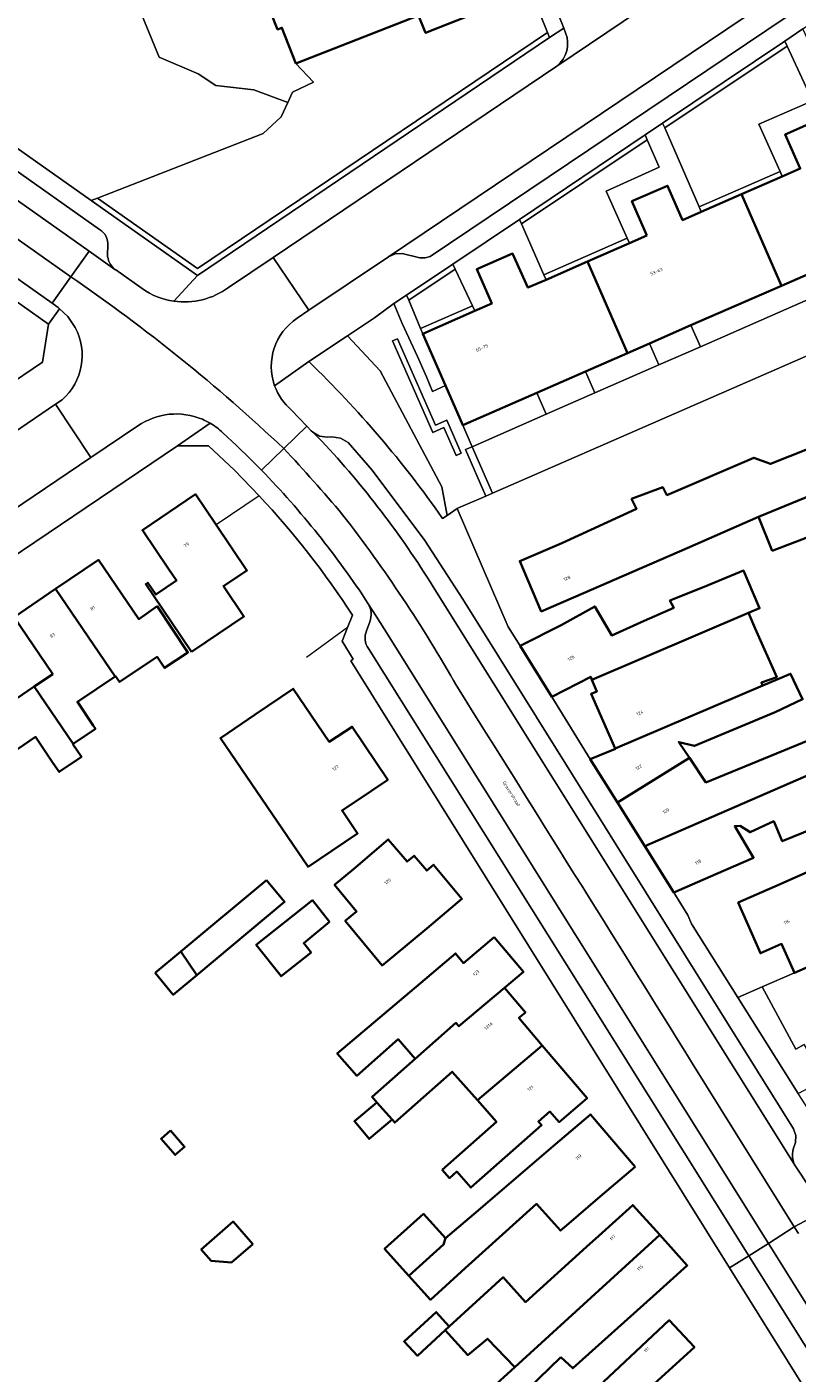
# Model space of a CAD drawing. Header units: metres. Extents: x 197700 to 204338, y 317132 to 325229.
# Tile 205 of 256: x 199540 to 199623, y 319069 to 319215. Entities that reach past the tile are written whole.
import ezdxf
from ezdxf.enums import TextEntityAlignment as Align

# ---------------------------------------------------------------- set-up
doc = ezdxf.new("R2010")
doc.units = ezdxf.units.M
for name, color, linetype, lineweight in [('B-WE-GR-BEPLANTING_CULTUUR_BODEMBEDEKKER-GV', 90, 'Continuous', 18), ('B-WE-GR-BEPLANTING_CULTUUR_BOSPLANTSOEN-GV', 90, 'Continuous', 18), ('B-WE-GR-BEPLANTING_CULTUUR_HEESTERS-GV', 90, 'Continuous', 18), ('B-WE-GR-BEPLANTING_CULTUUR_VASTE PLANTENVAK-GV', 90, 'Continuous', 18), ('B-WE-IE-TERREINAFSCHEIDING_KUNSTMATIG_HEKWERK-G', 20, 'IE-TERREINAFSCHEIDING-KUNSTMATIG', 18), ('B-WE-OG-BEBOUWING-GV', 7, 'Continuous', 35), ('B-WE-OG-BEBOUWING-T18', 10, 'Continuous', 18), ('B-WE-OG-TERREIN_CULTUURSCHEIDING-GV', 7, 'Continuous', 18), ('B-WE-OG-TERREIN_ERF-GV', 7, 'Continuous', 18), ('B-WE-OG-TOPOGRAFIE-T18', 10, 'Continuous', 18), ('B-WE-VH-VERHARDING_ASFALT-GV', 252, 'Continuous', 18), ('B-WE-VH-VERHARDING_BETONSTRAATSTEEN-GV', 252, 'Continuous', 18), ('B-WE-VH-VERHARDING_OPEN-GV', 252, 'Continuous', 18), ('B-WE-VH-VERHARDING_TEGEL-GV', 252, 'Continuous', 18)]:
    doc.layers.add(name, color=color, linetype=linetype, lineweight=lineweight)
doc.styles.add('NLCS-ISO-M200-T18', font='NLCS-ISO.ttf', dxfattribs={"height": 0.36})
doc.linetypes.add('IE-TERREINAFSCHEIDING-KUNSTMATIG', pattern='A,4,[82,NLCS.SHX,S=0.75,R=90,X=0,Y=0],4,-2', length=10)

msp = doc.modelspace()

# ---------------------------------------------------------------- linework, layer by layer
at = {"layer": 'B-WE-GR-BEPLANTING_CULTUUR_BODEMBEDEKKER-GV'}
for points in [[(199608.343, 319178.498), (199612.868, 319180.481), (199611.846, 319182.813), (199607.32, 319180.833)], [(199596.07, 319173.12), (199601.382, 319175.447), (199600.357, 319177.787), (199595.043, 319175.463)]]:
    msp.add_lwpolyline(points, close=True, dxfattribs=at)
at = {"layer": 'B-WE-GR-BEPLANTING_CULTUUR_BOSPLANTSOEN-GV'}
msp.add_lwpolyline([(199520.972, 319214.41), (199546.518, 319196.405), (199547.189, 319196.666), (199565.234, 319203.692), (199567.201, 319205.514), (199567.928, 319207.095), (199564.217, 319208.474), (199560.107, 319208.945), (199558.181, 319210.187), (199553.907, 319212.004), (199544.259, 319235.532), (199539.801, 319246.431), (199538.494, 319245.88)], dxfattribs=at)
at = {"layer": 'B-WE-GR-BEPLANTING_CULTUUR_HEESTERS-GV'}
for points in [[(199547.189, 319196.666), (199546.518, 319196.405), (199558.083, 319188.253), (199596.443, 319214.146), (199596.216, 319214.717), (199558.09, 319188.982)], [(199608.754, 319204.839), (199608.982, 319204.316), (199622.311, 319213.228), (199622.068, 319213.752)], [(199606.864, 319203.546), (199593.169, 319194.341), (199593.385, 319193.851), (199607.089, 319203.023)], [(199621.79, 319199.031), (199621.546, 319199.578), (199612.73, 319195.721), (199612.969, 319195.172), (199617.34, 319197.084)], [(199605.136, 319191.745), (199604.892, 319192.292), (199595.825, 319188.326), (199596.068, 319187.777), (199600.573, 319189.748)], [(199581.112, 319185.54), (199586.172, 319188.938), (199585.923, 319189.471), (199580.876, 319186.103)], [(199587.288, 319169.272), (199588.021, 319169.593), (199586.993, 319171.942), (199585.099, 319176.27), (199583.683, 319175.585), (199583.036, 319177.211), (199582.05, 319179.425), (199580.403, 319182.998), (199579.491, 319185.203), (199577.38, 319183.628), (199574.418, 319181.65), (199577.991, 319177.845), (199584.717, 319165.202), (199585.286, 319162.109), (199586.375, 319162.856), (199586.532, 319162.924), (199589.513, 319164.19)], [(199582.636, 319181.9), (199588.306, 319184.38), (199588.052, 319184.923), (199582.404, 319182.454)], [(199583.712, 319171.146), (199584.936, 319171.684), (199586.274, 319168.64), (199586.823, 319168.881), (199585.244, 319172.474), (199584.02, 319171.936), (199579.884, 319181.345), (199579.335, 319181.104)], [(199584.936, 319171.684), (199583.712, 319171.146), (199579.335, 319181.104), (199579.884, 319181.345), (199584.02, 319171.936), (199585.244, 319172.474), (199586.823, 319168.881), (199586.274, 319168.64)], [(199588.021, 319169.593), (199587.288, 319169.272), (199589.513, 319164.19), (199590.245, 319164.511)], [(199625.315, 319102.325), (199624.464, 319103.971), (199624.193, 319104.47), (199623.283, 319103.977), (199619.614, 319110.745), (199616.965, 319109.581), (199623.539, 319099.147), (199625.78, 319100.336), (199624.871, 319102.095)]]:
    msp.add_lwpolyline(points, close=True, dxfattribs=at)
at = {"layer": 'B-WE-GR-BEPLANTING_CULTUUR_VASTE PLANTENVAK-GV'}
for points in [[(199574.418, 319181.65), (199570.23, 319178.854)], [(199584.797, 319161.773), (199585.286, 319162.109), (199584.717, 319165.202), (199577.991, 319177.845), (199574.418, 319181.65)]]:
    msp.add_lwpolyline(points, dxfattribs=at)
msp.add_lwpolyline([(199570.23, 319178.854, -0.0480314), (199584.797, 319161.773)], format="xyb", dxfattribs=at)
at = {"layer": 'B-WE-IE-TERREINAFSCHEIDING_KUNSTMATIG_HEKWERK-G'}
for points in [[(199564.819, 319164.249), (199560.13, 319161.091)], [(199574.44, 319149.887), (199569.963, 319146.644)], [(199574.44, 319149.887), (199574.982, 319151.233)]]:
    msp.add_lwpolyline(points, dxfattribs=at)
msp.add_lwpolyline([(199574.982, 319151.233, 0.044045), (199564.819, 319164.249)], format="xyb", dxfattribs=at)
at = {"layer": 'B-WE-OG-BEBOUWING-GV'}
msp.add_lwpolyline([(199567.852, 319238.557), (199563.148, 319236.676), (199559.347, 319235.156), (199560.951, 319231.145), (199562.491, 319227.275), (199562.01, 319227.098), (199563.589, 319223.228), (199563.101, 319223.042), (199564.804, 319218.731), (199565.288, 319218.904), (199566.816, 319215.031), (199567.295, 319215.229), (199568.813, 319211.345), (199582.186, 319216.571), (199582.949, 319214.658), (199593.346, 319218.804), (199591.81, 319222.704), (199592.284, 319222.888), (199590.722, 319226.766), (199591.191, 319226.951)], dxfattribs=at)
for points in [[(199637.762, 319194.149), (199633.391, 319204.106), (199627.604, 319201.574), (199625.97, 319205.311), (199622.108, 319203.609), (199623.749, 319199.888), (199621.79, 319199.031), (199617.34, 319197.084), (199621.698, 319187.122), (199637.142, 319193.878)], [(199607.056, 319192.585), (199605.136, 319191.745), (199600.573, 319189.748), (199604.93, 319179.788), (199607.32, 319180.833), (199611.846, 319182.813), (199621.698, 319187.122), (199617.34, 319197.084), (199612.969, 319195.172), (199610.931, 319194.28), (199609.296, 319198.012), (199605.421, 319196.316)], [(199588.306, 319184.38), (199582.636, 319181.9), (199585.099, 319176.27), (199586.993, 319171.942), (199595.043, 319175.463), (199600.357, 319177.787), (199604.93, 319179.788), (199600.573, 319189.748), (199596.068, 319187.777), (199594.09, 319186.912), (199592.421, 319190.622), (199588.519, 319188.916), (199590.15, 319185.187)], [(199609.203, 319164.296), (199608.78, 319165.187), (199605.378, 319163.904), (199605.917, 319162.825), (199597.787, 319159.099), (199593.191, 319157.131), (199595.535, 319151.655), (199600.132, 319153.623), (199604.587, 319155.566), (199611.444, 319158.555), (199619.213, 319161.943), (199629.313, 319166.101), (199630.796, 319166.68), (199628.939, 319171.081), (199620.503, 319167.721), (199618.69, 319168.392)], [(199620.706, 319158.238), (199630.849, 319162.146), (199629.313, 319166.101), (199619.213, 319161.943)], [(199557.461, 319147.239), (199559.014, 319148.285), (199563.161, 319151.078), (199560.924, 319154.4), (199563.478, 319156.12), (199560.13, 319161.091), (199557.895, 319164.409), (199552.104, 319160.494), (199554.942, 319156.298), (199555.818, 319155.002), (199553.564, 319153.479), (199552.691, 319154.771), (199552.467, 319154.619), (199555.262, 319150.489)], [(199549.181, 319144.597), (199549.609, 319143.961), (199553.695, 319146.697), (199554.513, 319145.49), (199557.052, 319147.18), (199553.705, 319152.207), (199551.69, 319150.809), (199547.314, 319157.261), (199542.638, 319154.093), (199549.125, 319144.559)], [(199593.259, 319147.898), (199596.698, 319142.336), (199600.925, 319144.537), (199601.061, 319144.205), (199618.117, 319151.49), (199619.314, 319152.001), (199619.206, 319152.255), (199617.581, 319156.09), (199613.28, 319154.344), (199609.546, 319152.829), (199609.98, 319152.045), (199606.748, 319150.61), (199603.216, 319149.042), (199601.359, 319152.197), (199597.714, 319150.168)], [(199549.125, 319144.559), (199542.638, 319154.093), (199538.118, 319151.03), (199542.325, 319144.821), (199540.318, 319143.464), (199544.567, 319137.24), (199546.985, 319138.869), (199546.74, 319139.233), (199545.016, 319141.79)], [(199603.607, 319136.718), (199619.673, 319143.579), (199619.523, 319143.901), (199621.194, 319144.496), (199618.848, 319149.779), (199618.117, 319151.49), (199601.061, 319144.205), (199601.589, 319142.919), (199600.97, 319142.665)], [(199544.513, 319137.203), (199544.567, 319137.24), (199540.318, 319143.464), (199538.332, 319142.12), (199534.144, 319148.342), (199529.659, 319145.323), (199536.495, 319135.299), (199540.459, 319137.972), (199542.352, 319135.165), (199543.029, 319134.161), (199545.459, 319135.799)], [(199603.838, 319130.843), (199611.676, 319135.686), (199610.519, 319137.409), (199612.227, 319137.007), (199621.027, 319140.68), (199624.001, 319142.083), (199622.7, 319144.868), (199619.673, 319143.579), (199603.607, 319136.718), (199603.623, 319136.681), (199600.884, 319135.556)], [(199571.397, 319124.68), (199575.527, 319127.46), (199573.846, 319129.957), (199577.065, 319132.123), (199578.824, 319133.307), (199574.937, 319139.083), (199572.45, 319137.447), (199568.529, 319143.229), (199564.391, 319140.423), (199560.594, 319137.848), (199570.138, 319123.833)], [(199628.867, 319135.926), (199629.455, 319136.376), (199629.038, 319137.294), (199628.23, 319139.074), (199613.466, 319133.023), (199611.676, 319135.686), (199603.838, 319130.843), (199606.83, 319126.07), (199625.763, 319134.325), (199625.69, 319134.453)], [(199620.865, 319128.815), (199621.788, 319126.612), (199628.558, 319129.399), (199625.763, 319134.325), (199606.83, 319126.07), (199609.978, 319121.048), (199614.565, 319123.039), (199618.674, 319124.823), (199616.613, 319128.258), (199617.212, 319128.28), (199618.288, 319127.604)], [(199575.072, 319123.589), (199573.031, 319121.861), (199575.427, 319118.958), (199574.192, 319117.938), (199578.2, 319113.082), (199579.435, 319114.101), (199583.064, 319117.128), (199586.903, 319120.33), (199583.801, 319124.05), (199583.061, 319123.423), (199581.691, 319125.041), (199580.928, 319124.395), (199578.879, 319126.814)], [(199626.486, 319121.403), (199625.573, 319123.702), (199621.565, 319121.94), (199616.988, 319119.928), (199619.407, 319114.422), (199621.723, 319115.439), (199623.111, 319112.281), (199627.689, 319114.292), (199633.528, 319116.857), (199632.022, 319120.284), (199629.767, 319119.388), (199628.629, 319122.254)], [(199565.594, 319122.386), (199556.27, 319114.604), (199558.015, 319112.035), (199567.574, 319120.013)], [(199572.483, 319117.849), (199570.633, 319120.189), (199564.493, 319115.334), (199567.195, 319111.917), (199570.471, 319114.501), (199569.676, 319115.51)], [(199590.397, 319116.15), (199587.077, 319113.339), (199586.185, 319114.392), (199582.369, 319111.162), (199573.313, 319103.497), (199575.458, 319101.07), (199579.952, 319105.041), (199581.818, 319102.929), (199586.24, 319106.836), (199586.566, 319106.467), (199591.538, 319110.639), (199593.591, 319112.377)], [(199553.478, 319112.273), (199555.458, 319109.901), (199558.015, 319112.035), (199556.27, 319114.604)], [(199595.656, 319104.364), (199593.1, 319107.37), (199593.815, 319107.964), (199591.538, 319110.639), (199586.566, 319106.467), (199586.24, 319106.836), (199581.818, 319102.929), (199577.115, 319098.773), (199577.644, 319098.174), (199579.3, 319096.298), (199579.588, 319095.972), (199585.851, 319101.507), (199588.578, 319098.421)], [(199584.737, 319090.826), (199585.527, 319089.932), (199586.33, 319090.643), (199587.874, 319088.896), (199595.569, 319095.696), (199595.232, 319096.076), (199596.477, 319097.165), (199597.492, 319096.028), (199600.539, 319098.619), (199595.656, 319104.364), (199588.578, 319098.421), (199590.662, 319096.063)], [(199579.3, 319096.298), (199577.644, 319098.174), (199575.186, 319096.113), (199576.793, 319094.196)], [(199605.774, 319091.158), (199600.899, 319096.866), (199597.097, 319093.619), (199589.463, 319087.099), (199588.65, 319086.405), (199585.106, 319083.378), (199584.898, 319082.711), (199581.114, 319079.29), (199583.474, 319076.678), (199587.259, 319080.098), (199595.015, 319087.109), (199597.636, 319084.208), (199598.291, 319084.768), (199601.972, 319087.911)], [(199555.148, 319095.109), (199554.124, 319094.219), (199555.666, 319092.443), (199556.691, 319093.332)], [(199592.666, 319069.346), (199608.443, 319083.734), (199605.507, 319086.98), (199601.799, 319083.627), (199600.477, 319082.431), (199593.837, 319076.424), (199591.657, 319078.834), (199591.388, 319079.121), (199585.508, 319073.747), (199585.074, 319073.35), (199587.537, 319070.656), (199589.693, 319072.419)], [(199585.106, 319083.378), (199582.711, 319086.028), (199578.48, 319082.204), (199581.114, 319079.29), (199584.898, 319082.711)], [(199564.12, 319082.714), (199561.975, 319085.185), (199558.497, 319082.166), (199559.57, 319080.931), (199561.817, 319080.747)], [(199597.682, 319070.419), (199598.965, 319069.219), (199607.73, 319077.069), (199611.438, 319080.423), (199608.443, 319083.734), (199592.666, 319069.346), (199589.471, 319066.432), (199591.337, 319064.383), (199592.844, 319065.746)], [(199585.074, 319073.35), (199585.508, 319073.747), (199584.106, 319075.339), (199580.594, 319072.128), (199582.046, 319070.582)], [(199609.86, 319063.766), (199607.052, 319066.786), (199612.216, 319071.518), (199609.484, 319074.439), (199605.832, 319071.023), (199602.334, 319067.751), (199602.959, 319067.095), (199597.925, 319062.298), (199598.219, 319061.977), (199602.665, 319057.13), (199606.198, 319060.362)]]:
    msp.add_lwpolyline(points, close=True, dxfattribs=at)
at = {"layer": 'B-WE-OG-TERREIN_CULTUURSCHEIDING-GV'}
for points in [[(199552.869, 319232.769), (199550.722, 319238.134), (199544.259, 319235.532), (199553.907, 319212.004), (199558.181, 319210.187), (199560.107, 319208.945), (199564.217, 319208.474), (199567.928, 319207.095), (199568.443, 319208.216), (199570.714, 319209.288), (199568.813, 319211.345), (199567.295, 319215.229), (199566.816, 319215.031), (199565.288, 319218.904), (199564.804, 319218.731), (199563.101, 319223.042), (199563.589, 319223.228), (199562.01, 319227.098), (199562.491, 319227.275), (199560.951, 319231.145), (199560.077, 319230.795), (199556.616, 319229.412)], [(199565.234, 319203.692), (199547.189, 319196.666), (199558.09, 319188.982), (199596.216, 319214.717), (199594.42, 319219.232), (199593.346, 319218.804), (199582.949, 319214.658), (199582.186, 319216.571), (199568.813, 319211.345), (199570.714, 319209.288), (199568.443, 319208.216), (199567.928, 319207.095), (199567.201, 319205.514)], [(199621.546, 319199.578), (199619.249, 319204.719), (199625.087, 319207.247), (199622.311, 319213.228), (199608.982, 319204.316), (199612.73, 319195.721)], [(199496.375, 319204.988), (199517.701, 319186.486), (199524.484, 319167.479), (199541.201, 319178.789), (199541.873, 319182.944), (199501.672, 319211.403), (199500.929, 319210.978), (199500.287, 319210.414), (199499.152, 319208.926)], [(199590.245, 319164.511), (199642.945, 319187.541), (199635.337, 319204.94), (199633.391, 319204.106), (199637.762, 319194.149), (199637.142, 319193.878), (199638.156, 319191.563), (199612.868, 319180.481), (199608.343, 319178.498), (199601.382, 319175.447), (199596.07, 319173.12), (199588.021, 319169.593)], [(199608.38, 319200.028), (199607.089, 319203.023), (199593.385, 319193.851), (199595.825, 319188.326), (199604.892, 319192.292), (199602.599, 319197.438)], [(199586.172, 319188.938), (199581.112, 319185.54), (199582.404, 319182.454), (199588.052, 319184.923)], [(199627.689, 319114.292), (199623.111, 319112.281), (199619.614, 319110.745), (199623.283, 319103.977), (199624.193, 319104.47), (199624.464, 319103.971), (199627.571, 319105.582), (199628.422, 319103.937), (199638.929, 319109.386), (199638.076, 319111.03), (199644.29, 319114.253), (199645.143, 319112.608), (199655.188, 319117.818), (199654.335, 319119.462), (199660.549, 319122.685), (199661.402, 319121.04), (199670.514, 319125.766), (199669.665, 319127.413), (199671.442, 319128.334), (199669.534, 319132.675), (199635.61, 319117.772), (199633.528, 319116.857)]]:
    msp.add_lwpolyline(points, close=True, dxfattribs=at)
at = {"layer": 'B-WE-OG-TERREIN_ERF-GV'}
for points in [[(199621.698, 319187.122), (199611.846, 319182.813), (199612.868, 319180.481), (199638.156, 319191.563), (199637.142, 319193.878)], [(199601.382, 319175.447), (199608.343, 319178.498), (199607.32, 319180.833), (199604.93, 319179.788), (199600.357, 319177.787)], [(199595.043, 319175.463), (199586.993, 319171.942), (199588.021, 319169.593), (199596.07, 319173.12)], [(199608.78, 319165.187), (199609.203, 319164.296), (199618.69, 319168.392), (199620.503, 319167.721), (199628.939, 319171.081), (199630.796, 319166.68), (199629.313, 319166.101), (199630.849, 319162.146), (199620.706, 319158.238), (199619.213, 319161.943), (199611.444, 319158.555), (199604.587, 319155.566), (199600.132, 319153.623), (199595.535, 319151.655), (199593.191, 319157.131), (199597.787, 319159.099), (199605.917, 319162.825), (199605.378, 319163.904)], [(199559.014, 319148.285), (199557.461, 319147.239), (199555.262, 319150.489), (199552.467, 319154.619), (199552.691, 319154.771), (199553.564, 319153.479), (199555.818, 319155.002), (199554.942, 319156.298), (199552.104, 319160.494), (199557.895, 319164.409), (199560.13, 319161.091), (199563.478, 319156.12), (199560.924, 319154.4), (199563.161, 319151.078)], [(199600.925, 319144.537), (199596.698, 319142.336), (199600.884, 319135.556), (199603.623, 319136.681), (199603.607, 319136.718), (199600.97, 319142.665), (199601.589, 319142.919), (199601.061, 319144.205)], [(199575.527, 319127.46), (199571.397, 319124.68), (199570.138, 319123.833), (199560.594, 319137.848), (199564.391, 319140.423), (199568.529, 319143.229), (199572.45, 319137.447), (199574.937, 319139.083), (199578.824, 319133.307), (199577.065, 319132.123), (199573.846, 319129.957)], [(199573.031, 319121.861), (199575.072, 319123.589), (199578.879, 319126.814), (199580.928, 319124.395), (199581.691, 319125.041), (199583.061, 319123.423), (199583.801, 319124.05), (199586.903, 319120.33), (199583.064, 319117.128), (199579.435, 319114.101), (199578.2, 319113.082), (199574.192, 319117.938), (199575.427, 319118.958)], [(199555.458, 319109.901), (199553.478, 319112.273), (199556.27, 319114.604), (199565.594, 319122.386), (199567.574, 319120.013), (199558.015, 319112.035)], [(199572.483, 319117.849), (199569.676, 319115.51), (199570.471, 319114.501), (199567.195, 319111.917), (199564.493, 319115.334), (199570.633, 319120.189)], [(199585.527, 319089.932), (199584.737, 319090.826), (199590.662, 319096.063), (199588.578, 319098.421), (199585.851, 319101.507), (199579.588, 319095.972), (199579.3, 319096.298), (199576.793, 319094.196), (199575.186, 319096.113), (199577.644, 319098.174), (199577.115, 319098.773), (199581.818, 319102.929), (199579.952, 319105.041), (199575.458, 319101.07), (199573.313, 319103.497), (199582.369, 319111.162), (199586.185, 319114.392), (199587.077, 319113.339), (199590.397, 319116.15), (199593.591, 319112.377), (199591.538, 319110.639), (199593.815, 319107.964), (199593.1, 319107.37), (199595.656, 319104.364), (199600.539, 319098.619), (199597.492, 319096.028), (199596.477, 319097.165), (199595.232, 319096.076), (199595.569, 319095.696), (199587.874, 319088.896), (199586.33, 319090.643)], [(199600.899, 319096.866), (199605.774, 319091.158), (199601.972, 319087.911), (199598.291, 319084.768), (199597.636, 319084.208), (199595.015, 319087.109), (199587.259, 319080.098), (199583.474, 319076.678), (199581.114, 319079.29), (199578.48, 319082.204), (199582.711, 319086.028), (199585.106, 319083.378), (199588.65, 319086.405), (199589.463, 319087.099), (199597.097, 319093.619)], [(199555.148, 319095.109), (199556.691, 319093.332), (199555.666, 319092.443), (199554.124, 319094.219)], [(199598.965, 319069.219), (199597.682, 319070.419), (199592.844, 319065.746), (199591.337, 319064.383), (199589.471, 319066.432), (199592.666, 319069.346), (199589.693, 319072.419), (199587.537, 319070.656), (199585.074, 319073.35), (199582.046, 319070.582), (199580.594, 319072.128), (199584.106, 319075.339), (199585.508, 319073.747), (199591.388, 319079.121), (199591.657, 319078.834), (199593.837, 319076.424), (199600.477, 319082.431), (199601.799, 319083.627), (199605.507, 319086.98), (199608.443, 319083.734), (199611.438, 319080.423), (199607.73, 319077.069)], [(199564.12, 319082.714), (199561.817, 319080.747), (199559.57, 319080.931), (199558.497, 319082.166), (199561.975, 319085.185)], [(199607.052, 319066.786), (199609.86, 319063.766), (199606.198, 319060.362), (199602.665, 319057.13), (199598.219, 319061.977), (199597.925, 319062.298), (199602.959, 319067.095), (199602.334, 319067.751), (199605.832, 319071.023), (199609.484, 319074.439), (199612.216, 319071.518)]]:
    msp.add_lwpolyline(points, close=True, dxfattribs=at)
for points in [[(199642.945, 319187.541), (199590.245, 319164.511), (199589.513, 319164.19), (199586.532, 319162.924), (199586.375, 319162.856), (199591.945, 319149.98), (199593.259, 319147.898), (199597.714, 319150.168), (199601.359, 319152.197), (199603.216, 319149.042), (199606.748, 319150.61), (199609.98, 319152.045), (199609.546, 319152.829), (199613.28, 319154.344), (199617.581, 319156.09), (199619.206, 319152.255), (199619.314, 319152.001), (199618.117, 319151.49), (199618.848, 319149.779), (199621.194, 319144.496), (199619.523, 319143.901), (199619.673, 319143.579), (199622.7, 319144.868), (199624.001, 319142.083), (199621.027, 319140.68), (199612.227, 319137.007), (199610.519, 319137.409), (199611.676, 319135.686), (199613.466, 319133.023), (199628.23, 319139.074)], [(199564.819, 319164.249), (199562.114, 319167.028), (199559.297, 319169.693), (199555.906, 319169.671), (199479.511, 319118.125)], [(199538.332, 319142.12), (199540.318, 319143.464), (199542.325, 319144.821), (199538.118, 319151.03), (199542.638, 319154.093), (199547.314, 319157.261), (199551.69, 319150.809), (199553.705, 319152.207), (199557.052, 319147.18), (199554.513, 319145.49), (199553.695, 319146.697), (199549.609, 319143.961), (199549.181, 319144.597), (199549.125, 319144.559), (199545.016, 319141.79), (199546.74, 319139.233), (199546.985, 319138.869), (199544.567, 319137.24), (199544.513, 319137.203), (199545.459, 319135.799), (199543.029, 319134.161), (199542.352, 319135.165), (199540.459, 319137.972), (199536.495, 319135.299)], [(199641.235, 319039.79), (199616.05, 319080.161), (199574.801, 319146.284), (199575.065, 319146.438), (199573.851, 319148.422), (199574.44, 319149.887), (199574.982, 319151.233)], [(199628.558, 319129.399), (199621.788, 319126.612), (199620.865, 319128.815), (199618.288, 319127.604), (199617.212, 319128.28), (199616.613, 319128.258), (199618.674, 319124.823), (199614.565, 319123.039), (199609.978, 319121.048), (199611.496, 319118.568), (199611.89, 319117.635), (199616.965, 319109.581), (199619.614, 319110.745), (199623.111, 319112.281), (199621.723, 319115.439), (199619.407, 319114.422), (199616.988, 319119.928), (199621.565, 319121.94), (199625.573, 319123.702)]]:
    msp.add_lwpolyline(points, dxfattribs=at)
msp.add_lwpolyline([(199574.982, 319151.233, 0.044045), (199564.819, 319164.249)], format="xyb", dxfattribs=at)
at = {"layer": 'B-WE-VH-VERHARDING_ASFALT-GV'}
for points in [[(199695.965, 319277.446), (199669.028, 319259.332), (199659.994, 319253.243), (199606.331, 319217.171), (199606.239, 319217.109), (199597.231, 319211.045), (199566.33, 319190.21), (199570.24, 319184.451), (199578.907, 319190.285), (199642.843, 319233.321)], [(199549.19, 319188.848), (199549.147, 319188.877), (199549.105, 319188.908), (199546.279, 319190.903), (199544.302, 319188.103)], [(199568.94, 319183.576), (199570.24, 319184.451), (199566.33, 319190.21), (199561.461, 319186.927)], [(199544.302, 319188.103), (199542.264, 319185.215), (199542.931, 319184.743), (199543.06, 319184.622), (199543.976, 319183.765), (199544.782, 319182.583)], [(199552.054, 319186.815), (199549.19, 319188.848)], [(199417.767, 319081.391), (199461.591, 319111.011), (199468.437, 319115.639), (199470.546, 319117.065), (199473.711, 319119.204), (199546.495, 319168.398), (199542.626, 319174.204), (199534.239, 319168.538)], [(199543.363, 319174.702), (199542.626, 319174.204), (199546.495, 319168.398), (199551.598, 319171.847)], [(199567.488, 319169.396), (199570.005, 319171.838), (199568.344, 319173.57)], [(199560.871, 319171.101), (199562.35, 319169.72), (199563.801, 319168.309)], [(199571.655, 319170.175), (199570.646, 319171.178), (199570.493, 319171.33), (199570.005, 319171.838), (199567.488, 319169.396)], [(199565.057, 319167.038), (199567.488, 319169.396)], [(199567.488, 319169.396), (199565.057, 319167.038)], [(199611.974, 319102.461), (199623.08, 319084.615), (199626.419, 319086.408), (199623.232, 319091.234), (199583.76, 319154.339)], [(199576.696, 319152.49), (199577.571, 319151.126)], [(199577.571, 319151.126), (199578.424, 319149.748), (199620.296, 319082.809), (199623.08, 319084.615), (199611.974, 319102.461)], [(199626.419, 319086.408), (199623.08, 319084.615), (199623.546, 319083.895)], [(199623.546, 319083.895), (199623.08, 319084.615), (199620.296, 319082.809), (199639.905, 319051.461), (199646.034, 319041.849), (199652.409, 319032.399), (199658.453, 319023.798), (199664.687, 319015.335), (199675.129, 319001.623)]]:
    msp.add_lwpolyline(points, dxfattribs=at)
for points in [[(199444.408, 319262.83), (199442.441, 319260.036), (199443.527, 319259.231), (199481.071, 319232.831), (199544.302, 319188.103), (199546.279, 319190.903), (199515.459, 319212.657), (199511.029, 319215.785)], [(199443.527, 319259.231), (199442.441, 319260.036), (199440.395, 319257.131), (199496.848, 319217.326), (199505.809, 319210.999), (199542.264, 319185.215), (199544.302, 319188.103), (199481.071, 319232.831)]]:
    msp.add_lwpolyline(points, close=True, dxfattribs=at)
for points in [[(199567.488, 319169.396, 0.0383778), (199544.302, 319188.103)], [(199544.302, 319188.103, -0.0383778), (199567.488, 319169.396)], [(199555.523, 319185.441, -0.117253), (199552.054, 319186.815)], [(199561.461, 319186.927, -0.1970838), (199555.523, 319185.441)], [(199544.782, 319182.583, -0.3455304), (199543.363, 319174.702)], [(199566.5, 319176.237, -0.3449729), (199568.94, 319183.576)], [(199568.344, 319173.57, -0.1314099), (199566.5, 319176.237)], [(199551.598, 319171.847, -0.2564642), (199558.623, 319172.581)], [(199558.623, 319172.581, -0.0321807), (199559.469, 319172.16)], [(199559.469, 319172.16, -0.0598714), (199560.871, 319171.101)], [(199567.488, 319169.396, -0.0137512), (199573.907, 319162.182)], [(199573.907, 319162.182, 0.0137512), (199567.488, 319169.396)], [(199583.76, 319154.339, 0.0494893), (199571.655, 319170.175)], [(199563.801, 319168.309, -0.0043646), (199565.057, 319167.038)], [(199565.057, 319167.038, -0.0477887), (199576.696, 319152.49)], [(199573.907, 319162.182, -0.0361901), (199586.343, 319143.504)], [(199586.343, 319143.504, 0.0361901), (199573.907, 319162.182)], [(199586.343, 319143.504, -0.0009486), (199611.974, 319102.461)], [(199611.974, 319102.461, 0.0009486), (199586.343, 319143.504)]]:
    msp.add_lwpolyline(points, format="xyb", dxfattribs=at)
at = {"layer": 'B-WE-VH-VERHARDING_BETONSTRAATSTEEN-GV'}
for points in [[(199588.241, 319239.616), (199597.988, 319215.185), (199598.196, 319214.663)], [(199597.231, 319211.045), (199606.239, 319217.109)], [(199517.214, 319214.607), (199516.972, 319214.638), (199516.777, 319214.495), (199515.459, 319212.657), (199546.279, 319190.903), (199549.105, 319188.908)], [(199547.416, 319193.257), (199517.214, 319214.607)], [(199548.303, 319190.561), (199548.316, 319191.478)], [(199572.23, 319170.636), (199571.383, 319170.746), (199570.646, 319171.178), (199571.655, 319170.175)], [(199622.978, 319093.063), (199623.217, 319093.796), (199623.27, 319094.568), (199622.997, 319095.294), (199586.996, 319152.988), (199582.847, 319159.357), (199577.11, 319167.042), (199574.515, 319170.063), (199573.666, 319170.515), (199572.719, 319170.681), (199572.23, 319170.636)], [(199583.76, 319154.339), (199623.232, 319091.234)], [(199576.712, 319147.611), (199599.806, 319110.774), (199618.158, 319081.476), (199620.296, 319082.809), (199578.424, 319149.748), (199577.571, 319151.126), (199576.696, 319152.49)], [(199576.865, 319150.504), (199576.5, 319149.535)]]:
    msp.add_lwpolyline(points, dxfattribs=at)
for points in [[(199582.88, 319190.157), (199583.442, 319190.288), (199639.485, 319228.012), (199642.843, 319233.321), (199578.907, 319190.285), (199579.615, 319190.595), (199580.388, 319190.618), (199582.304, 319190.172)], [(199639.773, 319046.97), (199650.003, 319031.447), (199655.482, 319023.577), (199661.109, 319016.001), (199673.14, 319000.089), (199675.129, 319001.623), (199664.687, 319015.335), (199658.453, 319023.798), (199652.409, 319032.399), (199646.034, 319041.849), (199639.905, 319051.461), (199620.296, 319082.809), (199618.158, 319081.476)]]:
    msp.add_lwpolyline(points, close=True, dxfattribs=at)
for points in [[(199598.196, 319214.663, -0.3314124), (199597.231, 319211.045)], [(199548.316, 319191.478, 0.2981176), (199547.416, 319193.257)], [(199549.105, 319188.908, -0.2431843), (199548.303, 319190.561)], [(199571.655, 319170.175, -0.0494893), (199583.76, 319154.339)], [(199576.696, 319152.49, -0.21899), (199576.865, 319150.504)], [(199576.5, 319149.535, 0.2515972), (199576.712, 319147.611)], [(199623.232, 319091.234, -0.2053378), (199622.978, 319093.063)]]:
    msp.add_lwpolyline(points, format="xyb", dxfattribs=at)
at = {"layer": 'B-WE-VH-VERHARDING_OPEN-GV'}
msp.add_lwpolyline([(199577.346, 319240.096), (199579.766, 319240.397), (199581.163, 319240.571), (199583.259, 319240.831), (199586.47, 319239.216), (199589.615, 319231.311), (199594.42, 319219.232), (199596.216, 319214.717), (199596.443, 319214.146), (199597.988, 319215.185), (199588.241, 319239.616)], dxfattribs=at)
for points in [[(199633.391, 319204.106), (199635.337, 319204.94), (199634.614, 319206.841), (199628.928, 319204.116), (199624.282, 319214.573), (199624.047, 319215.102), (199622.068, 319213.752), (199622.311, 319213.228), (199625.087, 319207.247), (199619.249, 319204.719), (199621.546, 319199.578), (199621.79, 319199.031), (199623.749, 319199.888), (199622.108, 319203.609), (199625.97, 319205.311), (199627.604, 319201.574)], [(199607.089, 319203.023), (199608.38, 319200.028), (199602.599, 319197.438), (199604.892, 319192.292), (199605.136, 319191.745), (199607.056, 319192.585), (199605.421, 319196.316), (199609.296, 319198.012), (199610.931, 319194.28), (199612.969, 319195.172), (199612.73, 319195.721), (199608.982, 319204.316), (199608.754, 319204.839), (199606.864, 319203.546)], [(199588.306, 319184.38), (199590.15, 319185.187), (199588.519, 319188.916), (199592.421, 319190.622), (199594.09, 319186.912), (199596.068, 319187.777), (199595.825, 319188.326), (199593.385, 319193.851), (199593.169, 319194.341), (199585.923, 319189.471), (199586.172, 319188.938), (199588.052, 319184.923)], [(199585.099, 319176.27), (199582.636, 319181.9), (199582.404, 319182.454), (199581.112, 319185.54), (199580.876, 319186.103), (199579.491, 319185.203), (199580.403, 319182.998), (199582.05, 319179.425), (199583.036, 319177.211), (199583.683, 319175.585)]]:
    msp.add_lwpolyline(points, close=True, dxfattribs=at)
at = {"layer": 'B-WE-VH-VERHARDING_TEGEL-GV'}
for points in [[(199566.5, 319176.237), (199570.23, 319178.854), (199574.418, 319181.65), (199577.38, 319183.628), (199579.491, 319185.203), (199580.876, 319186.103), (199585.923, 319189.471), (199593.169, 319194.341), (199606.864, 319203.546), (199608.754, 319204.839), (199622.068, 319213.752), (199624.047, 319215.102), (199629.528, 319218.79), (199632.016, 319220.464), (199635.583, 319222.864), (199638.247, 319224.657), (199646.252, 319230.043), (199650.94, 319233.21)], [(199642.843, 319233.321), (199639.485, 319228.012), (199583.442, 319190.288)], [(199512.299, 319217.581), (199511.029, 319215.785), (199515.459, 319212.657), (199516.777, 319214.495), (199516.972, 319214.638), (199517.214, 319214.607), (199547.416, 319193.257)], [(199555.523, 319185.441), (199558.083, 319188.253), (199546.518, 319196.405), (199520.972, 319214.41), (199518.293, 319216.298)], [(199598.196, 319214.663), (199597.988, 319215.185), (199596.443, 319214.146), (199558.083, 319188.253), (199555.523, 319185.441)], [(199501.672, 319211.403), (199541.873, 319182.944)], [(199541.873, 319182.944), (199543.06, 319184.622), (199542.931, 319184.743), (199542.264, 319185.215), (199505.809, 319210.999)], [(199561.461, 319186.927), (199566.33, 319190.21), (199597.231, 319211.045)], [(199544.782, 319182.583), (199543.976, 319183.765), (199543.06, 319184.622), (199541.873, 319182.944), (199541.201, 319178.789), (199524.484, 319167.479), (199517.701, 319186.486), (199496.375, 319204.988), (199494.893, 319202.885), (199515.561, 319184.943), (199522.284, 319166.017), (199506.698, 319155.472), (199491.241, 319180.304), (199488.927, 319179.455), (199504.594, 319154.081), (199452.481, 319118.8), (199443.724, 319142.323), (199432.524, 319159.621), (199428.819, 319170.02), (199425.582, 319165.616), (199441.492, 319141.204)], [(199548.316, 319191.478), (199548.303, 319190.561)], [(199583.442, 319190.288), (199582.88, 319190.157), (199582.304, 319190.172), (199580.388, 319190.618), (199579.615, 319190.595), (199578.907, 319190.285), (199570.24, 319184.451), (199568.94, 319183.576)], [(199549.105, 319188.908), (199549.147, 319188.877), (199549.19, 319188.848), (199552.054, 319186.815)], [(199570.23, 319178.854), (199566.5, 319176.237)], [(199534.239, 319168.538), (199542.626, 319174.204), (199543.363, 319174.702)], [(199568.344, 319173.57), (199570.005, 319171.838), (199570.493, 319171.33), (199570.646, 319171.178), (199571.383, 319170.746), (199572.23, 319170.636), (199572.719, 319170.681), (199573.666, 319170.515), (199574.515, 319170.063), (199577.11, 319167.042), (199582.847, 319159.357), (199586.996, 319152.988), (199622.997, 319095.294), (199623.27, 319094.568), (199623.217, 319093.796), (199622.978, 319093.063)], [(199476.029, 319115.775), (199479.511, 319118.125), (199555.906, 319169.671), (199559.469, 319172.16)], [(199559.469, 319172.16), (199555.906, 319169.671), (199559.297, 319169.693), (199562.114, 319167.028), (199564.819, 319164.249)], [(199551.598, 319171.847), (199546.495, 319168.398), (199473.711, 319119.204), (199476.029, 319115.775)], [(199563.801, 319168.309), (199562.35, 319169.72), (199560.871, 319171.101)], [(199593.259, 319147.898), (199591.945, 319149.98), (199586.375, 319162.856), (199585.286, 319162.109), (199584.797, 319161.773)], [(199574.982, 319151.233), (199574.44, 319149.887), (199573.851, 319148.422), (199575.065, 319146.438), (199574.801, 319146.284), (199616.05, 319080.161), (199618.158, 319081.476), (199599.806, 319110.774)], [(199576.5, 319149.535), (199576.865, 319150.504)], [(199599.806, 319110.774), (199576.712, 319147.611)], [(199623.232, 319091.234), (199626.419, 319086.408), (199630.346, 319088.286), (199629.935, 319091.785), (199629.894, 319092.13), (199629.857, 319092.449), (199629.621, 319092.906), (199628.08, 319092.088), (199625.335, 319097.295), (199624.564, 319097.519), (199623.539, 319099.147), (199616.965, 319109.581), (199611.89, 319117.635), (199611.496, 319118.568), (199609.978, 319121.048), (199606.83, 319126.07), (199603.838, 319130.843), (199600.884, 319135.556), (199596.698, 319142.336), (199593.259, 319147.898)], [(199650.003, 319031.447), (199639.773, 319046.97), (199618.158, 319081.476), (199616.05, 319080.161), (199641.235, 319039.79)]]:
    msp.add_lwpolyline(points, dxfattribs=at)
for points in [[(199597.231, 319211.045, 0.3314124), (199598.196, 319214.663)], [(199547.416, 319193.257, -0.2981176), (199548.316, 319191.478)], [(199548.303, 319190.561, 0.2431843), (199549.105, 319188.908)], [(199552.054, 319186.815, 0.117253), (199555.523, 319185.441)], [(199555.523, 319185.441, 0.1970838), (199561.461, 319186.927)], [(199543.363, 319174.702, 0.3455304), (199544.782, 319182.583)], [(199568.94, 319183.576, 0.3449729), (199566.5, 319176.237)], [(199584.797, 319161.773, 0.0480314), (199570.23, 319178.854)], [(199566.5, 319176.237, 0.1314099), (199568.344, 319173.57)], [(199558.623, 319172.581, 0.2564642), (199551.598, 319171.847)], [(199559.469, 319172.16, 0.0321807), (199558.623, 319172.581)], [(199560.871, 319171.101, 0.0598714), (199559.469, 319172.16)], [(199565.057, 319167.038, 0.0043646), (199563.801, 319168.309)], [(199576.696, 319152.49, 0.0477887), (199565.057, 319167.038)], [(199564.819, 319164.249, -0.044045), (199574.982, 319151.233)], [(199576.865, 319150.504, 0.21899), (199576.696, 319152.49)], [(199576.712, 319147.611, -0.2515972), (199576.5, 319149.535)], [(199622.978, 319093.063, 0.2053378), (199623.232, 319091.234)]]:
    msp.add_lwpolyline(points, format="xyb", dxfattribs=at)

# ---------------------------------------------------------------- texts
at = {"layer": 'B-WE-OG-BEBOUWING-T18', "style": 'NLCS-ISO-M200-T18'}
for s, rotation, p in [('53-63', 23.6, (199608.081, 319188.667)), ('65-75', 23.6, (199589.085, 319180.355)), ('79', 34, (199556.89, 319158.901)), ('128', 23.1, (199598.344, 319155.257)), ('81', 34.1, (199546.676, 319151.997)), ('83', 34.1, (199542.311, 319149.04)), ('126', 31.7, (199598.784, 319146.569)), ('124', 23.9, (199606.267, 319140.588)), ('127', 33.9, (199573.13, 319134.603)), ('122', 32, (199606.161, 319134.669)), ('120', 32, (199609.134, 319129.926)), ('118', 32, (199612.63, 319124.349)), ('125', 40.2, (199578.824, 319122.237)), ('116', 23.7, (199622.282, 319117.823)), ('123', 40.2, (199588.442, 319112.268)), ('121A', 40.4, (199589.806, 319106.503)), ('121', 40.3, (199594.367, 319099.704)), ('119', 40.5, (199599.61, 319092.216)), ('117', 42.1, (199603.316, 319083.439)), ('115', 42.1, (199606.282, 319080.161)), ('111', 43, (199607.017, 319071.221))]:
    msp.add_text(s, height=0.36, rotation=rotation, dxfattribs=at).set_placement(p, align=Align.MIDDLE)
at = {"layer": 'B-WE-OG-TOPOGRAFIE-T18', "style": 'NLCS-ISO-M200-T18'}
msp.add_text('Graverstraat', height=0.36, rotation=302.1, dxfattribs=at).set_placement((199592.287, 319131.788), align=Align.MIDDLE)

doc.saveas('drawing.dxf')
